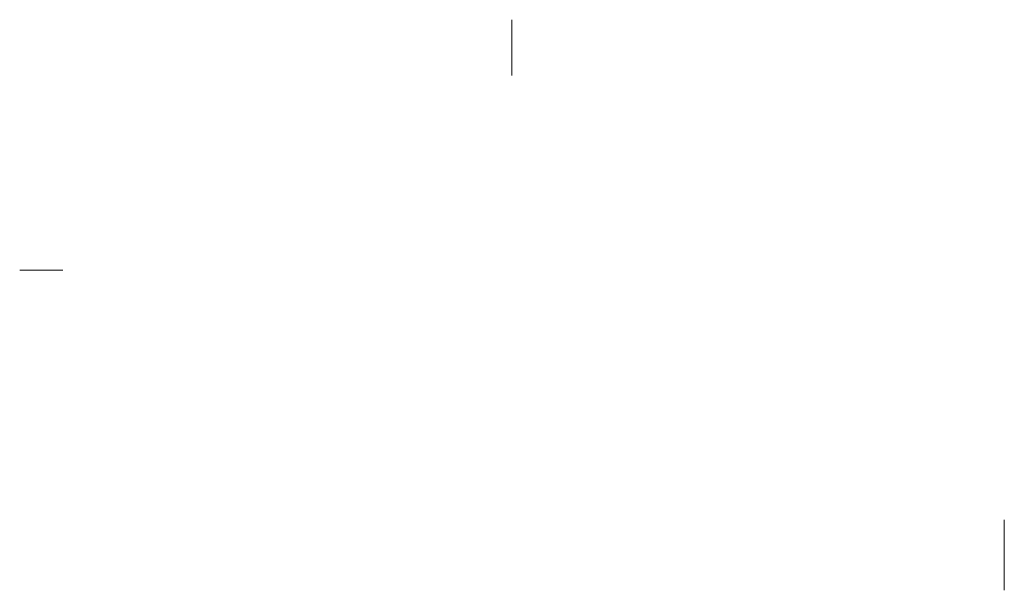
# Model space of a CAD drawing. Header units: inches. Extents: x -224 to 209, y 120 to 371.
import ezdxf

# ---------------------------------------------------------------- set-up
doc = ezdxf.new("R2010")
doc.units = ezdxf.units.IN
doc.layers.add('Unnamed [1]', color=7, linetype='Continuous', lineweight=0)

msp = doc.modelspace()

# ---------------------------------------------------------------- linework, layer by layer
at = {"layer": 'Unnamed [1]', "color": 254, "linetype": 'Continuous', "lineweight": 0}
for p, q in [((-7.5, 371, 88.4), (-7.5, 371, 90.9)), ((-7.5, 349.5, 84.7), (-7.5, 349.5, 85.6)), ((-7.5, 349.5, 84.7), (-7.5, 346.5, 84.7)), ((-7.5, 346.5, 84.7), (-7.5, 346.5, 87.77)), ((-224.2, 260.79, 85.68), (-224.2, 260.79, 90.18)), ((-213.05, 260.79, 79.53), (-213.05, 260.79, 83.52)), ((-213.05, 260.79, 79.53), (-205.2, 260.79, 81.2)), ((-205.2, 260.79, 81.2), (-206.37, 260.79, 86.68)), ((-206.37, 260.79, 86.68), (-205.2, 260.79, 86.68)), ((209.2, 151, 89), (209.2, 151, 91.5)), ((209.2, 123, 85.3), (209.2, 123, 86.18)), ((209.2, 123, 85.3), (209.2, 120, 85.3)), ((209.2, 120, 85.3), (209.2, 120, 88.55))]:
    msp.add_line(p, q, dxfattribs=at)
at = {"layer": 'Unnamed [1]', "color": 254, "linetype": 'Continuous', "lineweight": 0, "extrusion": (-1, 0, 0)}
for centre, radius, start, end in [((-371, -9.1, 7.5), 97.5, 77.497, 90), ((-371, -6.6, 7.5), 97.5, 75.4469, 90), ((-350, 85.6, 7.5), 0.5, 0, 77.497), ((-151, -75.53, -209.2), 164.53, 80.3489, 90), ((-151, -73.03, -209.2), 164.53, 79.1399, 90), ((-123.5, 86.18, -209.2), 0.5, 0, 80.3489)]:
    msp.add_arc(centre, radius, start, end, dxfattribs=at)
at = {"layer": 'Unnamed [1]', "color": 254, "linetype": 'Continuous', "lineweight": 0, "extrusion": (0, -1, 0)}
for centre, radius, start, end in [((-224.2, -170.02, -260.79), 255.7, 87.9331, 90), ((-224.2, -169.12, -260.79), 259.3, 86.4209, 90), ((-215.05, 83.52, -260.79), 2, 0, 87.9331), ((-208.2, 86.68, -260.79), 3, 0, 86.4209)]:
    msp.add_arc(centre, radius, start, end, dxfattribs=at)

doc.saveas('drawing.dxf')
